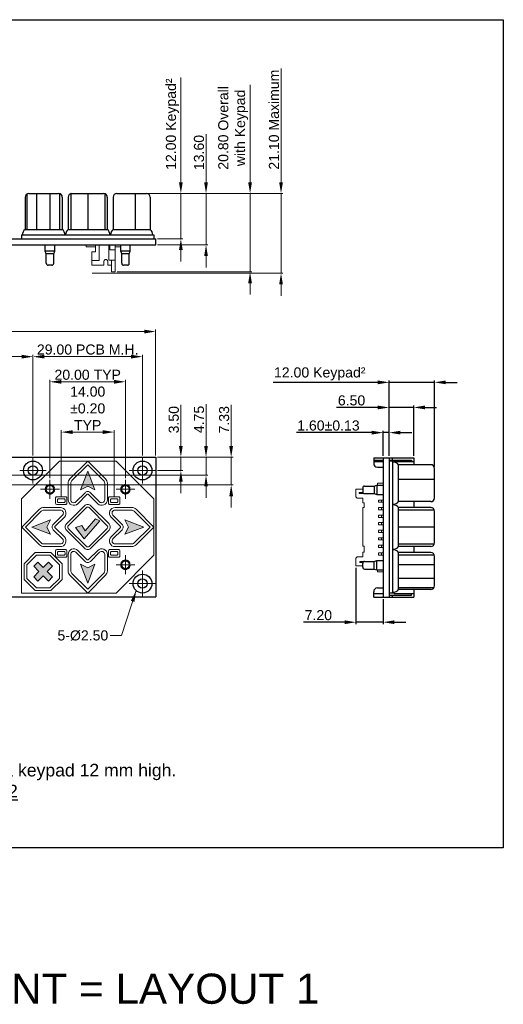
# Model space of a CAD drawing. Extents: x -299 to 677, y 13 to 274.
# Tile 16 of 16: x 549 to 677, y 13 to 274. Entities that reach past the tile are written whole.
import ezdxf

# ---------------------------------------------------------------- set-up
doc = ezdxf.new("R2010")
doc.units = 0
doc.linetypes.add('CENTER2', pattern=[28.575, 19.05, -3.175, 3.175, -3.175])
doc.linetypes.add('DASHED', pattern=[0.75, 0.5, -0.25])
doc.layers.get('0').update_dxf_attribs({"linetype": 'CONTINUOUS'})
doc.layers.get('DEFPOINTS').update_dxf_attribs({"color": 252, "linetype": 'CONTINUOUS'})
for name, color, linetype, lineweight in [('-Dim_mm', 5, 'CONTINUOUS', 13), ('CENTER', 1, 'CENTER2', 9), ('Thin', 7, 'CONTINUOUS', 0)]:
    doc.layers.add(name, color=color, linetype=linetype, lineweight=lineweight)
for name, color, linetype in [('BZL', 7, 'CONTINUOUS'), ('KEYPAD', 253, 'CONTINUOUS'), ('OBJ', 7, 'CONTINUOUS'), ('PCB', 94, 'CONTINUOUS'), ('TEXT', 5, 'CONTINUOUS')]:
    doc.layers.add(name, color=color, linetype=linetype)
doc.layers.add('VIEWPORT', color=8, linetype='CONTINUOUS', plot=False)
doc.styles.get("Standard").update_dxf_attribs({"font": 'ARIAL.TTF'})
doc.styles.add('STYLE1', font='ARIAL.TTF')
doc.dimstyles.new('LO_mm', dxfattribs={"dimtxt": 2.6666, "dimasz": 3, "dimexe": 0.5, "dimexo": 0.5, "dimgap": 0.5, "dimtad": 1, "dimzin": 4, "dimdsep": 46, "dimtxsty": 'STYLE1', "dimcen": -2.5, "dimclrd": 256, "dimclre": 256, "dimclrt": 256, "dimadec": 0, "dimazin": 0, "dimtp": 0.5, "dimtm": 0.5, "dimtfac": 1, "dimtmove": 0, "dimatfit": 1, "dimfxl": 1, "dimtolj": 1, "dimtzin": 0, "dimlwd": -1, "dimlwe": -1, "dimarcsym": 0})

# ---------------------------------------------------------------- blocks, each defined once
blk = doc.blocks.new('*D63')
at = {"layer": 'DEFPOINTS', "color": 0}
for p in [(647.09, 164.88), (645.49, 158.22), (647.09, 158.22)]:
    blk.add_point(p, dxfattribs=at)
at = {"layer": 'TEXT'}
for p, q in [((642.49, 164.88), (622.52, 164.88)), ((645.49, 158.72), (645.49, 165.38)), ((647.09, 164.88), (645.49, 164.88)), ((647.09, 158.72), (647.09, 165.38)), ((650.09, 164.88), (653.09, 164.88))]:
    blk.add_line(p, q, dxfattribs=at)
for points in [[(642.49, 165.38), (642.49, 164.38), (645.49, 164.88)], [(650.09, 165.38), (650.09, 164.38), (647.09, 164.88)]]:
    blk.add_solid(points, dxfattribs=at)
at = {"layer": 'TEXT', "insert": (631.01, 166.75), "char_height": 2.6666, "attachment_point": 5, "style": 'STYLE1'}
blk.add_mtext('\\A1;1.60%%p0.13', dxfattribs=at)
blk = doc.blocks.new('*D64')
at = {"layer": 'DEFPOINTS', "color": 0}
for p in [(653.59, 171.55), (647.09, 158.22), (653.59, 158.22)]:
    blk.add_point(p, dxfattribs=at)
at = {"layer": 'TEXT'}
for p, q in [((644.09, 171.55), (633.16, 171.55)), ((647.09, 158.72), (647.09, 172.05)), ((653.59, 171.55), (647.09, 171.55)), ((653.59, 158.72), (653.59, 172.05)), ((656.59, 171.55), (659.59, 171.55))]:
    blk.add_line(p, q, dxfattribs=at)
for points in [[(644.09, 172.05), (644.09, 171.05), (647.09, 171.55)], [(656.59, 172.05), (656.59, 171.05), (653.59, 171.55)]]:
    blk.add_solid(points, dxfattribs=at)
at = {"layer": 'TEXT', "insert": (637.13, 173.41), "char_height": 2.667, "attachment_point": 5, "style": 'STYLE1'}
blk.add_mtext('\\A1;6.50 ', dxfattribs=at)
blk = doc.blocks.new('*D90')
at = {"layer": '-Dim_mm'}
for p, q in [((552.75, 158.85), (552.75, 185.52)), ((581.75, 158.85), (581.75, 185.52)), ((578.75, 185.02), (555.75, 185.02))]:
    blk.add_line(p, q, dxfattribs=at)
for points in [[(555.75, 185.52), (555.75, 184.52), (552.75, 185.02)], [(578.75, 185.52), (578.75, 184.52), (581.75, 185.02)]]:
    blk.add_solid(points, dxfattribs=at)
at = {"layer": 'DEFPOINTS', "color": 0}
for p in [(552.75, 185.02), (552.75, 158.35), (581.75, 158.35)]:
    blk.add_point(p, dxfattribs=at)
at = {"layer": '-Dim_mm', "insert": (567.25, 186.9), "char_height": 2.6666, "attachment_point": 5, "style": 'STYLE1'}
blk.add_mtext('\\A1;29.00 PCB M.H.', dxfattribs=at)
blk = doc.blocks.new('*D91')
at = {"layer": '-Dim_mm'}
for p, q in [((557.25, 152.85), (557.25, 178.85)), ((574.25, 178.35), (560.25, 178.35)), ((577.25, 152.85), (577.25, 178.85))]:
    blk.add_line(p, q, dxfattribs=at)
for points in [[(560.25, 178.85), (560.25, 177.85), (557.25, 178.35)], [(574.25, 178.85), (574.25, 177.85), (577.25, 178.35)]]:
    blk.add_solid(points, dxfattribs=at)
at = {"layer": 'DEFPOINTS', "color": 0}
for p in [(557.25, 178.35), (557.25, 152.35), (577.25, 152.35)]:
    blk.add_point(p, dxfattribs=at)
at = {"layer": '-Dim_mm', "insert": (567.25, 180.21), "char_height": 2.6666, "attachment_point": 5, "style": 'STYLE1'}
blk.add_mtext('\\A1;20.00 TYP', dxfattribs=at)
blk = doc.blocks.new('*D92')
at = {"layer": '-Dim_mm'}
for p, q in [((591.92, 161.35), (591.92, 172.27)), ((585.75, 158.35), (592.42, 158.35)), ((591.92, 154.85), (591.92, 158.35)), ((585.75, 154.85), (592.42, 154.85)), ((591.92, 151.85), (591.92, 148.85))]:
    blk.add_line(p, q, dxfattribs=at)
for points in [[(591.42, 161.35), (592.42, 161.35), (591.92, 158.35)], [(591.42, 151.85), (592.42, 151.85), (591.92, 154.85)]]:
    blk.add_solid(points, dxfattribs=at)
at = {"layer": 'DEFPOINTS', "color": 0}
for p in [(585.25, 158.35), (591.92, 158.35), (585.25, 154.85)]:
    blk.add_point(p, dxfattribs=at)
at = {"layer": '-Dim_mm', "insert": (590.06, 168.31), "char_height": 2.667, "attachment_point": 5, "rotation": 90, "style": 'STYLE1'}
blk.add_mtext('\\A1;3.50', dxfattribs=at)
blk = doc.blocks.new('*D93')
at = {"layer": '-Dim_mm'}
for p, q in [((598.59, 161.35), (598.59, 172.41)), ((585.75, 158.35), (599.09, 158.35)), ((598.59, 153.6), (598.59, 158.35)), ((540.73, 153.6), (599.09, 153.6)), ((598.59, 150.6), (598.59, 147.6))]:
    blk.add_line(p, q, dxfattribs=at)
for points in [[(598.09, 161.35), (599.09, 161.35), (598.59, 158.35)], [(598.09, 150.6), (599.09, 150.6), (598.59, 153.6)]]:
    blk.add_solid(points, dxfattribs=at)
at = {"layer": 'DEFPOINTS', "color": 0}
for p in [(585.25, 158.35), (598.59, 158.35), (540.23, 153.6)]:
    blk.add_point(p, dxfattribs=at)
at = {"layer": '-Dim_mm', "insert": (596.73, 168.38), "char_height": 2.667, "attachment_point": 5, "rotation": 90, "style": 'STYLE1'}
blk.add_mtext('\\A1;4.75', dxfattribs=at)
blk = doc.blocks.new('*D94')
at = {"layer": '-Dim_mm'}
for p, q in [((605.25, 161.35), (605.25, 172.26)), ((585.75, 158.35), (605.75, 158.35)), ((605.25, 151.03), (605.25, 158.35)), ((539.23, 151.03), (605.75, 151.03)), ((605.25, 148.03), (605.25, 145.03))]:
    blk.add_line(p, q, dxfattribs=at)
for points in [[(604.75, 161.35), (605.75, 161.35), (605.25, 158.35)], [(604.75, 148.03), (605.75, 148.03), (605.25, 151.03)]]:
    blk.add_solid(points, dxfattribs=at)
at = {"layer": 'DEFPOINTS', "color": 0}
for p in [(585.25, 158.35), (605.25, 158.35), (538.73, 151.03)]:
    blk.add_point(p, dxfattribs=at)
at = {"layer": '-Dim_mm', "insert": (603.39, 168.3), "char_height": 2.667, "attachment_point": 5, "rotation": 90, "style": 'STYLE1'}
blk.add_mtext('\\A1;7.33', dxfattribs=at)
blk = doc.blocks.new('*D72')
at = {"layer": '-Dim_mm'}
for p, q in [((446.75, 158.85), (446.75, 185.52)), ((552.75, 158.85), (552.75, 185.52)), ((449.75, 185.02), (549.75, 185.02))]:
    blk.add_line(p, q, dxfattribs=at)
for points in [[(449.75, 185.52), (449.75, 184.52), (446.75, 185.02)], [(549.75, 185.52), (549.75, 184.52), (552.75, 185.02)]]:
    blk.add_solid(points, dxfattribs=at)
at = {"layer": 'DEFPOINTS', "color": 0}
for p in [(552.75, 185.02), (446.75, 158.35), (552.75, 158.35)]:
    blk.add_point(p, dxfattribs=at)
at = {"layer": '-Dim_mm', "insert": (499.75, 187.27), "char_height": 2.6666, "attachment_point": 5, "style": 'STYLE1'}
blk.add_mtext('\\A1;106.00 PCB Mounting Holes', dxfattribs=at)
blk = doc.blocks.new('*D73')
at = {"layer": '-Dim_mm'}
for p, q in [((443.25, 158.85), (443.25, 192.18)), ((446.25, 191.68), (582.25, 191.68)), ((585.25, 158.85), (585.25, 192.18))]:
    blk.add_line(p, q, dxfattribs=at)
for points in [[(446.25, 192.18), (446.25, 191.18), (443.25, 191.68)], [(582.25, 192.18), (582.25, 191.18), (585.25, 191.68)]]:
    blk.add_solid(points, dxfattribs=at)
at = {"layer": 'DEFPOINTS', "color": 0}
for p in [(585.25, 191.68), (443.25, 158.35), (585.25, 158.35)]:
    blk.add_point(p, dxfattribs=at)
at = {"layer": '-Dim_mm', "insert": (514.25, 193.93), "char_height": 2.6666, "attachment_point": 5, "style": 'STYLE1'}
blk.add_mtext('\\A1;142.00 Overall (PCB)', dxfattribs=at)
blk = doc.blocks.new('*D79')
at = {"layer": '-Dim_mm'}
for p, q in [((560.25, 147.85), (560.25, 165.52)), ((563.25, 165.02), (571.25, 165.02)), ((574.25, 147.85), (574.25, 165.52))]:
    blk.add_line(p, q, dxfattribs=at)
for points in [[(563.25, 165.52), (563.25, 164.52), (560.25, 165.02)], [(571.25, 165.52), (571.25, 164.52), (574.25, 165.02)]]:
    blk.add_solid(points, dxfattribs=at)
at = {"layer": 'DEFPOINTS', "color": 0}
for p in [(574.25, 165.02), (560.25, 147.35), (574.25, 147.35)]:
    blk.add_point(p, dxfattribs=at)
at = {"layer": '-Dim_mm', "insert": (567.25, 171.31), "char_height": 2.667, "attachment_point": 5, "style": 'STYLE1'}
blk.add_mtext('\\A1;14.00\\P%%P0.20\\PTYP', dxfattribs=at)
blk = doc.blocks.new('*D80')
at = {"layer": 'DEFPOINTS', "color": 0}
for p in [(638.29, 129.57), (645.49, 121.22), (638.29, 114.62)]:
    blk.add_point(p, dxfattribs=at)
at = {"layer": 'TEXT'}
for p, q in [((638.29, 129.07), (638.29, 114.12)), ((645.49, 120.72), (645.49, 114.12)), ((635.29, 114.62), (624.4, 114.62)), ((645.49, 114.62), (638.29, 114.62)), ((648.49, 114.62), (651.49, 114.62))]:
    blk.add_line(p, q, dxfattribs=at)
for points in [[(635.29, 115.12), (635.29, 114.12), (638.29, 114.62)], [(648.49, 115.12), (648.49, 114.12), (645.49, 114.62)]]:
    blk.add_solid(points, dxfattribs=at)
at = {"layer": 'TEXT', "insert": (628.34, 116.48), "char_height": 2.667, "attachment_point": 5, "style": 'STYLE1'}
blk.add_mtext('\\A1;7.20', dxfattribs=at)
blk = doc.blocks.new('*D81')
at = {"layer": 'DEFPOINTS', "color": 0}
for p in [(659.09, 178.21), (647.09, 158.22), (659.09, 155.38)]:
    blk.add_point(p, dxfattribs=at)
at = {"layer": 'TEXT'}
for p, q in [((644.09, 178.21), (616.33, 178.21)), ((647.09, 158.72), (647.09, 178.71)), ((659.09, 178.21), (647.09, 178.21)), ((659.09, 155.88), (659.09, 178.71)), ((662.09, 178.21), (665.09, 178.21))]:
    blk.add_line(p, q, dxfattribs=at)
for points in [[(644.09, 178.71), (644.09, 177.71), (647.09, 178.21)], [(662.09, 178.71), (662.09, 177.71), (659.09, 178.21)]]:
    blk.add_solid(points, dxfattribs=at)
at = {"layer": 'TEXT', "insert": (628.71, 180.44), "char_height": 2.6666, "attachment_point": 5, "style": 'STYLE1'}
blk.add_mtext('\\A1;12.00 Keypad²', dxfattribs=at)
blk = doc.blocks.new('*D105')
at = {"layer": '-Dim_mm'}
for p, q in [((591.92, 231.27), (591.92, 259.04)), ((583.29, 228.27), (592.42, 228.27)), ((591.92, 216.27), (591.92, 228.27)), ((585.75, 216.27), (592.42, 216.27)), ((591.92, 213.27), (591.92, 210.27))]:
    blk.add_line(p, q, dxfattribs=at)
for points in [[(591.42, 231.27), (592.42, 231.27), (591.92, 228.27)], [(591.42, 213.27), (592.42, 213.27), (591.92, 216.27)]]:
    blk.add_solid(points, dxfattribs=at)
at = {"layer": 'DEFPOINTS', "color": 0}
for p in [(582.79, 228.27), (585.25, 216.27), (591.92, 216.27)]:
    blk.add_point(p, dxfattribs=at)
at = {"layer": '-Dim_mm', "insert": (589.69, 246.65), "char_height": 2.6666, "attachment_point": 5, "rotation": 90, "style": 'STYLE1'}
blk.add_mtext('\\A1;12.00 Keypad²', dxfattribs=at)
blk = doc.blocks.new('*D106')
at = {"layer": '-Dim_mm'}
for p, q in [((598.59, 231.27), (598.59, 244.01)), ((583.29, 228.27), (599.09, 228.27)), ((598.59, 214.67), (598.59, 228.27)), ((585.75, 214.67), (599.09, 214.67)), ((598.59, 211.67), (598.59, 208.67))]:
    blk.add_line(p, q, dxfattribs=at)
for points in [[(598.09, 231.27), (599.09, 231.27), (598.59, 228.27)], [(598.09, 211.67), (599.09, 211.67), (598.59, 214.67)]]:
    blk.add_solid(points, dxfattribs=at)
at = {"layer": 'DEFPOINTS', "color": 0}
for p in [(582.79, 228.27), (585.25, 214.67), (598.59, 214.67)]:
    blk.add_point(p, dxfattribs=at)
at = {"layer": '-Dim_mm', "insert": (596.73, 239.14), "char_height": 2.667, "attachment_point": 5, "rotation": 90, "style": 'STYLE1'}
blk.add_mtext('\\A1;13.60', dxfattribs=at)
blk = doc.blocks.new('*D107')
at = {"layer": '-Dim_mm'}
for p, q in [((610.25, 231.27), (610.25, 257.06)), ((583.29, 228.27), (610.75, 228.27)), ((610.25, 207.47), (610.25, 228.27)), ((575.05, 207.47), (610.75, 207.47)), ((610.25, 204.47), (610.25, 201.47))]:
    blk.add_line(p, q, dxfattribs=at)
for points in [[(609.75, 231.27), (610.75, 231.27), (610.25, 228.27)], [(609.75, 204.47), (610.75, 204.47), (610.25, 207.47)]]:
    blk.add_solid(points, dxfattribs=at)
at = {"layer": 'DEFPOINTS', "color": 0}
for p in [(582.79, 228.27), (574.55, 207.47), (610.25, 207.47)]:
    blk.add_point(p, dxfattribs=at)
at = {"layer": '-Dim_mm', "insert": (605.78, 245.66), "char_height": 2.6666, "attachment_point": 5, "rotation": 90, "style": 'STYLE1'}
blk.add_mtext('\\A1;20.80 Overall\\Pwith Keypad', dxfattribs=at)
blk = doc.blocks.new('*D111')
at = {"layer": '-Dim_mm'}
for p, q in [((618.45, 231.27), (618.45, 261.42)), ((576.69, 228.27), (618.95, 228.27)), ((618.45, 207.17), (618.45, 228.27)), ((568.45, 207.17), (618.95, 207.17)), ((618.45, 204.17), (618.45, 201.17))]:
    blk.add_line(p, q, dxfattribs=at)
for points in [[(617.95, 231.27), (618.95, 231.27), (618.45, 228.27)], [(617.95, 204.17), (618.95, 204.17), (618.45, 207.17)]]:
    blk.add_solid(points, dxfattribs=at)
at = {"layer": 'DEFPOINTS', "color": 0}
for p in [(576.19, 228.27), (618.45, 228.27), (567.95, 207.17)]:
    blk.add_point(p, dxfattribs=at)
at = {"layer": '-Dim_mm', "insert": (616.59, 247.85), "char_height": 2.6666, "attachment_point": 5, "rotation": 90, "style": 'STYLE1'}
blk.add_mtext('\\A1;21.10 Maximum', dxfattribs=at)

msp = doc.modelspace()

# ---------------------------------------------------------------- hatches: boundary and pattern name
at = {"layer": 'Thin'}
for color, points in [(256, [(567.255, 150.695), (569.155, 149.695), (567.255, 154.695), (565.355, 149.695)]), (256, [(557.412, 141.752), (552.412, 139.852), (557.412, 137.952), (556.412, 139.852)]), (3, [(566.555, 138.837), (565.655, 140.3), (564.005, 139.7), (566.355, 136.7), (570.505, 141.5), (569.355, 142.05)]), (256, [(577.098, 141.752), (578.098, 139.852), (577.098, 137.952), (582.098, 139.852)]), (1, [(555.441, 126.938), (556.841, 125.538), (557.941, 126.638), (556.541, 128.038), (557.941, 129.438), (556.841, 130.538), (555.441, 129.138), (554.041, 130.538), (552.941, 129.438), (554.341, 128.038), (552.941, 126.638), (554.041, 125.538)]), (256, [(565.355, 130.009), (567.255, 125.009), (569.155, 130.009), (567.255, 129.009)])]:
    msp.add_hatch(color=color, dxfattribs=at).paths.add_polyline_path(points)

# ---------------------------------------------------------------- linework, layer by layer
at = {"linetype": 'Continuous', "lineweight": 0}
for p, q in [((566.855, 214.672), (569.355, 214.672)), ((566.855, 214.172), (566.855, 214.672)), ((569.355, 214.172), (566.855, 214.172)), ((569.355, 212.822), (569.355, 214.672)), ((569.355, 214.672), (574.555, 214.672)), ((569.355, 214.672), (569.355, 214.172)), ((570.255, 210.522), (570.255, 214.672)), ((572.805, 210.572), (572.805, 214.672)), ((574.555, 214.672), (573.115, 214.672)), ((573.115, 214.672), (573.115, 213.372)), ((574.555, 214.672), (574.555, 207.472)), ((574.555, 214.672), (576.005, 214.672)), ((574.555, 214.172), (574.555, 214.672)), ((576.005, 214.172), (574.555, 214.172)), ((568.355, 209.272), (568.355, 212.822)), ((568.355, 212.822), (569.355, 212.822)), ((568.355, 212.822), (568.355, 210.522)), ((573.115, 213.372), (574.555, 213.372)), ((568.355, 210.522), (570.255, 210.522)), ((571.555, 209.272), (568.355, 209.272)), ((571.555, 210.272), (571.555, 209.272)), ((572.555, 209.272), (572.555, 210.272)), ((573.555, 209.272), (572.555, 209.272)), ((574.555, 210.572), (572.805, 210.572)), ((573.555, 207.472), (573.555, 210.572)), ((573.555, 210.572), (574.555, 210.572)), ((573.555, 207.472), (573.555, 209.272)), ((574.555, 207.472), (573.555, 207.472))]:
    msp.add_line(p, q, dxfattribs=at)
msp.add_arc((572.055, 210.272), 0.5, 0, 180, dxfattribs=at)
at = {"layer": 'BZL'}
for p, q in [((642.992, 158.217), (642.992, 156.717)), ((642.992, 158.217), (653.592, 158.217)), ((642.992, 157.617), (645.492, 157.617)), ((642.992, 157.217), (645.492, 157.217)), ((645.492, 158.217), (647.092, 158.217)), ((647.092, 157.617), (652.992, 157.617)), ((647.892, 158.217), (647.892, 157.617)), ((648.292, 157.217), (653.592, 157.217)), ((648.292, 157.217), (648.292, 157.069)), ((652.992, 157.617), (652.992, 157.217)), ((653.592, 158.217), (653.592, 156.384)), ((643.992, 155.717), (645.492, 155.717)), ((653.592, 146.58), (653.592, 145.041)), ((648.292, 145.895), (648.292, 145.726)), ((648.292, 133.977), (648.292, 133.808)), ((653.592, 134.662), (653.592, 133.123)), ((642.992, 121.217), (642.992, 122.717)), ((643.992, 123.717), (645.492, 123.717)), ((653.592, 123.264), (653.592, 121.217)), ((642.992, 122.217), (645.492, 122.217)), ((642.992, 121.217), (653.592, 121.217)), ((647.092, 121.817), (652.992, 121.817)), ((647.892, 121.817), (647.892, 121.217)), ((648.292, 122.579), (648.292, 122.217)), ((648.292, 122.217), (653.592, 122.217)), ((652.992, 121.817), (652.992, 122.217))]:
    msp.add_line(p, q, dxfattribs=at)
for centre, start, end in [((643.992, 156.717), 180, 270), ((643.992, 122.717), 90, 180)]:
    msp.add_arc(centre, 1, start, end, dxfattribs=at)
at = {"layer": 'CENTER'}
for p, q in [((552.755, 151.352), (552.755, 158.352)), ((581.755, 151.352), (581.755, 158.352)), ((549.255, 154.852), (556.255, 154.852)), ((578.255, 154.852), (585.255, 154.852)), ((557.255, 147.352), (557.255, 152.352)), ((577.255, 147.352), (577.255, 152.352)), ((554.755, 149.852), (559.755, 149.852)), ((574.755, 149.852), (579.755, 149.852)), ((577.255, 127.352), (577.255, 132.352)), ((574.755, 129.852), (579.755, 129.852)), ((581.755, 121.352), (581.755, 128.352)), ((578.255, 124.852), (585.255, 124.852))]:
    msp.add_line(p, q, dxfattribs=at)
at = {"layer": 'KEYPAD', "linetype": 'Continuous'}
for p, q in [((550.667, 227.272), (550.667, 218.772)), ((551.667, 228.272), (559.526, 228.272)), ((560.526, 227.272), (560.526, 218.772)), ((562.065, 227.272), (562.065, 218.772)), ((562.755, 228.222), (562.755, 218.772)), ((563.065, 228.272), (571.444, 228.272)), ((567.255, 228.272), (567.255, 218.772)), ((571.755, 228.222), (571.755, 218.772)), ((572.444, 227.272), (572.444, 218.772)), ((573.983, 227.272), (573.983, 218.772)), ((574.983, 228.272), (582.787, 228.272)), ((579.817, 228.272), (579.817, 218.772)), ((583.787, 227.272), (583.787, 218.772)), ((549.755, 217.272), (549.755, 216.272)), ((549.755, 217.272), (584.755, 217.272)), ((550.667, 218.772), (560.526, 218.772)), ((562.065, 218.772), (572.444, 218.772)), ((573.983, 218.772), (583.787, 218.772)), ((584.755, 217.272), (584.755, 216.272)), ((648.092, 157.352), (647.092, 157.352)), ((648.092, 122.352), (648.092, 157.352)), ((658.092, 156.384), (649.592, 156.384)), ((649.592, 146.58), (649.592, 156.384)), ((659.092, 147.58), (659.092, 155.384)), ((659.092, 152.414), (649.592, 152.414)), ((658.092, 146.58), (649.592, 146.58)), ((658.092, 145.041), (649.592, 145.041)), ((649.592, 134.662), (649.592, 145.041)), ((659.042, 144.352), (649.592, 144.352)), ((659.092, 135.662), (659.092, 144.041)), ((659.092, 139.852), (649.592, 139.852)), ((659.042, 135.352), (649.592, 135.352)), ((658.092, 134.662), (649.592, 134.662)), ((658.092, 133.123), (649.592, 133.123)), ((649.592, 123.264), (649.592, 133.123)), ((659.092, 124.264), (659.092, 132.123)), ((658.092, 123.264), (649.592, 123.264)), ((648.092, 122.352), (647.092, 122.352))]:
    msp.add_line(p, q, dxfattribs=at)
at = {"layer": 'KEYPAD'}
for p, q in [((551.121, 228.109), (551.121, 218.772)), ((553.651, 228.272), (553.651, 218.772)), ((557.23, 228.272), (557.23, 218.772)), ((559.761, 228.244), (559.761, 218.772)), ((556.005, 212.975), (556.005, 214.672)), ((558.505, 212.975), (558.505, 214.672)), ((576.005, 212.975), (576.005, 214.672)), ((578.505, 212.975), (578.505, 214.672)), ((556.255, 212.272), (556.005, 212.975)), ((558.505, 212.975), (556.005, 212.975)), ((556.255, 209.772), (556.255, 212.272)), ((558.255, 212.272), (556.255, 212.272)), ((558.255, 212.272), (558.505, 212.975)), ((558.255, 209.772), (558.255, 212.272)), ((578.505, 212.975), (576.005, 212.975)), ((576.255, 212.272), (576.005, 212.975)), ((576.255, 209.772), (576.255, 212.272)), ((578.255, 212.272), (576.255, 212.272)), ((578.255, 212.272), (578.505, 212.975)), ((578.255, 209.772), (578.255, 212.272)), ((557.755, 209.272), (556.755, 209.272)), ((577.755, 209.272), (576.755, 209.272)), ((640.092, 150.217), (640.092, 149.217)), ((640.592, 150.717), (643.092, 150.717)), ((643.092, 150.717), (643.795, 150.967)), ((643.092, 150.717), (643.092, 148.717)), ((643.795, 150.967), (643.795, 148.467)), ((643.795, 150.967), (645.492, 150.967)), ((640.592, 148.717), (643.092, 148.717)), ((643.092, 148.717), (643.795, 148.467)), ((643.795, 148.467), (645.492, 148.467)), ((640.592, 130.717), (643.092, 130.717)), ((643.092, 130.717), (643.795, 130.967)), ((643.092, 128.717), (643.092, 130.717)), ((643.795, 130.967), (645.492, 130.967)), ((643.795, 128.467), (643.795, 130.967)), ((659.064, 132.358), (649.592, 132.358)), ((640.092, 129.217), (640.092, 130.217)), ((640.592, 128.717), (643.092, 128.717)), ((643.092, 128.717), (643.795, 128.467)), ((643.795, 128.467), (645.492, 128.467)), ((659.092, 129.827), (649.592, 129.827)), ((659.092, 126.248), (649.592, 126.248)), ((658.929, 123.718), (649.592, 123.718))]:
    msp.add_line(p, q, dxfattribs=at)
at = {"layer": 'KEYPAD', "linetype": 'Continuous'}
for centre, radius, start, end in [((551.667, 227.272), 1, 90, 180), ((559.526, 227.272), 1, 0, 90), ((563.065, 227.272), 1, 90, 180), ((571.444, 227.272), 1, 0, 90), ((574.983, 227.272), 1, 90, 180), ((582.787, 227.272), 1, 0, 90), ((552.03, 217.222), 2.064, 131.33943, 178.62678), ((559.163, 217.222), 2.064, 1.37322, 48.66057), ((563.429, 217.222), 2.064, 131.33943, 178.62678), ((571.081, 217.222), 2.064, 1.37322, 48.66057), ((575.347, 217.222), 2.064, 131.33943, 178.62678), ((582.424, 217.222), 2.064, 1.37322, 48.66057), ((648.042, 155.021), 2.064, 41.33943, 88.62678), ((658.092, 155.384), 1, 0, 90), ((648.042, 147.943), 2.064, 271.37322, 318.66057), ((658.092, 147.58), 1, 270, 0), ((648.042, 143.678), 2.064, 41.33943, 88.62678), ((658.092, 144.041), 1, 0, 90), ((648.042, 136.025), 2.064, 271.37322, 318.66057), ((648.042, 131.76), 2.064, 41.33943, 88.62678), ((658.092, 135.662), 1, 270, 0), ((658.092, 132.123), 1, 0, 90), ((648.042, 124.627), 2.064, 271.37322, 318.66057), ((658.092, 124.264), 1, 270, 0)]:
    msp.add_arc(centre, radius, start, end, dxfattribs=at)
at = {"layer": 'KEYPAD'}
for centre, start, end in [((556.755, 209.772), 180, 270), ((557.755, 209.772), 270, 0), ((576.755, 209.772), 180, 270), ((577.755, 209.772), 270, 0), ((640.592, 150.217), 90, 180), ((640.592, 149.217), 180, 270), ((640.592, 130.217), 90, 180), ((640.592, 129.217), 180, 270)]:
    msp.add_arc(centre, 0.5, start, end, dxfattribs=at)
at = {"layer": 'OBJ', "linetype": 'Continuous', "lineweight": 0}
for p, q in [((645.492, 151.467), (643.992, 151.467)), ((643.992, 151.467), (643.992, 150.967)), ((645.492, 151.467), (645.492, 150.967)), ((645.492, 151.467), (645.492, 146.817)), ((640.092, 149.867), (638.292, 149.867)), ((638.292, 149.867), (638.292, 147.847)), ((638.292, 149.867), (638.292, 149.017)), ((639.142, 149.017), (640.134, 149.017)), ((639.142, 148.717), (639.142, 149.017)), ((638.622, 147.517), (638.292, 147.847)), ((638.622, 147.517), (640.142, 147.517)), ((640.592, 148.717), (639.142, 148.717)), ((640.142, 147.517), (640.142, 146.267)), ((640.142, 146.267), (640.442, 146.267)), ((640.442, 146.267), (640.442, 144.987)), ((644.242, 146.417), (644.242, 147.017)), ((644.242, 147.017), (645.492, 147.017)), ((645.492, 146.417), (644.242, 146.417)), ((645.492, 147.017), (645.092, 147.017)), ((645.092, 147.017), (645.092, 146.417)), ((645.092, 146.417), (645.492, 146.417)), ((645.492, 148.467), (645.492, 130.967)), ((645.492, 146.717), (645.492, 132.717)), ((645.492, 145.017), (645.492, 146.417)), ((640.142, 144.987), (640.142, 134.747)), ((640.442, 144.987), (640.142, 144.987)), ((644.242, 144.417), (644.242, 145.017)), ((644.242, 145.017), (645.492, 145.017)), ((645.492, 144.417), (644.242, 144.417)), ((645.492, 145.017), (645.092, 145.017)), ((645.092, 145.017), (645.092, 144.417)), ((645.092, 144.417), (645.492, 144.417)), ((645.492, 143.017), (645.492, 144.417)), ((644.242, 142.417), (644.242, 143.017)), ((644.242, 143.017), (645.492, 143.017)), ((645.492, 142.417), (644.242, 142.417)), ((644.242, 140.417), (644.242, 141.017)), ((644.242, 141.017), (645.492, 141.017)), ((645.492, 143.017), (645.092, 143.017)), ((645.092, 143.017), (645.092, 142.417)), ((645.092, 142.417), (645.492, 142.417)), ((645.492, 141.017), (645.092, 141.017)), ((645.092, 141.017), (645.092, 140.417)), ((645.492, 141.017), (645.492, 142.417)), ((645.492, 140.417), (644.242, 140.417)), ((644.242, 138.417), (644.242, 139.017)), ((644.242, 139.017), (645.492, 139.017)), ((645.492, 138.417), (644.242, 138.417)), ((645.092, 140.417), (645.492, 140.417)), ((645.492, 139.017), (645.092, 139.017)), ((645.092, 139.017), (645.092, 138.417)), ((645.092, 138.417), (645.492, 138.417)), ((645.492, 139.017), (645.492, 140.417)), ((645.492, 137.017), (645.492, 138.417)), ((644.242, 136.417), (644.242, 137.017)), ((644.242, 137.017), (645.492, 137.017)), ((645.492, 136.417), (644.242, 136.417)), ((645.492, 137.017), (645.092, 137.017)), ((645.092, 137.017), (645.092, 136.417)), ((645.092, 136.417), (645.492, 136.417)), ((645.492, 135.017), (645.492, 136.417)), ((640.442, 134.747), (640.142, 134.747)), ((640.142, 131.917), (640.142, 133.167)), ((640.142, 133.167), (640.442, 133.167)), ((640.442, 134.447), (640.442, 134.747)), ((640.442, 133.167), (640.442, 134.447)), ((644.242, 134.417), (644.242, 135.017)), ((644.242, 135.017), (645.492, 135.017)), ((645.492, 134.417), (644.242, 134.417)), ((645.492, 135.017), (645.092, 135.017)), ((645.092, 135.017), (645.092, 134.417)), ((645.092, 134.417), (645.492, 134.417)), ((645.492, 133.017), (645.492, 134.717)), ((645.492, 133.017), (645.492, 134.417)), ((638.292, 131.587), (638.622, 131.917)), ((638.292, 129.567), (638.292, 131.587)), ((638.622, 131.917), (640.142, 131.917)), ((640.592, 130.717), (639.292, 130.717)), ((639.292, 130.717), (639.292, 130.417)), ((644.242, 132.417), (644.242, 133.017)), ((644.242, 133.017), (645.492, 133.017)), ((645.492, 132.417), (644.242, 132.417)), ((645.492, 133.017), (645.092, 133.017)), ((645.092, 133.017), (645.092, 132.417)), ((645.092, 132.417), (645.492, 132.417)), ((645.492, 132.717), (645.492, 132.417)), ((638.292, 129.567), (638.292, 130.417)), ((640.092, 129.567), (638.292, 129.567)), ((639.292, 130.417), (640.175, 130.417)), ((643.992, 127.967), (643.992, 128.467)), ((645.492, 127.967), (643.992, 127.967)), ((645.492, 128.467), (645.492, 127.967))]:
    msp.add_line(p, q, dxfattribs=at)
at = {"layer": 'PCB'}
for p, q in [((540.055, 216.272), (585.255, 216.272)), ((540.055, 214.672), (585.255, 214.672)), ((585.255, 214.672), (585.255, 216.272)), ((443.255, 158.352), (585.255, 158.352)), ((585.255, 158.352), (585.255, 121.352)), ((645.492, 158.217), (645.492, 121.217)), ((647.092, 158.217), (647.092, 121.217)), ((443.255, 121.352), (585.255, 121.352)), ((645.492, 121.217), (647.092, 121.217))]:
    msp.add_line(p, q, dxfattribs=at)
for centre, radius in [((552.755, 154.852), 2.5), ((581.755, 154.852), 2.5), ((552.755, 154.852), 1.25), ((581.755, 154.852), 1.25), ((581.755, 124.852), 2.5), ((581.755, 124.852), 1.25)]:
    msp.add_circle(centre, radius, dxfattribs=at)
at = {"layer": 'Thin'}
for p, q in [((549.755, 147.352), (559.755, 157.352)), ((574.755, 157.352), (559.755, 157.352)), ((574.755, 157.352), (584.755, 147.352)), ((549.755, 147.352), (549.755, 122.352)), ((584.755, 132.352), (584.755, 147.352)), ((584.755, 132.352), (574.755, 122.352)), ((567.255, 129.009), (565.355, 130.009)), ((565.355, 130.009), (567.255, 125.009)), ((567.255, 125.009), (569.155, 130.009)), ((569.155, 130.009), (567.255, 129.009)), ((549.755, 122.352), (574.755, 122.352))]:
    msp.add_line(p, q, dxfattribs=at)
for points in [[(562.059, 151.442, -0.1989124), (562.557, 152.644), (567.255, 157.342), (571.952, 152.644, -0.1989124), (572.45, 151.442), (572.45, 147.104, -0.6681786), (569.89, 146.043), (567.467, 148.466, 0.4142136), (567.042, 148.466), (564.62, 146.043, -0.6681786), (562.059, 147.104)], [(562.759, 151.442, -0.1989124), (563.052, 152.149), (567.255, 156.352), (571.457, 152.149, -0.1989124), (571.75, 151.442), (571.75, 147.104, -0.6681786), (570.385, 146.538), (567.962, 148.961, 0.4142136), (566.548, 148.961), (564.125, 146.538, -0.6681786), (562.759, 147.104)], [(559.055, 145.852), (561.455, 145.852, 0.4142136), (561.755, 146.152), (561.755, 147.552, 0.4142136), (561.455, 147.852), (559.055, 147.852, 0.4142136), (558.755, 147.552), (558.755, 146.152, 0.4142136)], [(559.555, 146.352), (560.955, 146.352, 0.4142136), (561.255, 146.652), (561.255, 147.052, 0.4142136), (560.955, 147.352), (559.555, 147.352, 0.4142136), (559.255, 147.052), (559.255, 146.652, 0.4142136)], [(575.455, 145.852), (573.055, 145.852, -0.4142136), (572.755, 146.152), (572.755, 147.552, -0.4142136), (573.055, 147.852), (575.455, 147.852, -0.4142136), (575.755, 147.552), (575.755, 146.152, -0.4142136)], [(574.955, 146.352), (573.555, 146.352, -0.4142136), (573.255, 146.652), (573.255, 147.052, -0.4142136), (573.555, 147.352), (574.955, 147.352, -0.4142136), (575.255, 147.052), (575.255, 146.652, -0.4142136)], [(555.664, 134.656, -0.1989124), (554.462, 135.154), (549.765, 139.852), (554.462, 144.549, -0.1989124), (555.664, 145.047), (560.002, 145.047, -0.6681786), (561.063, 142.487), (558.64, 140.064, 0.4142136), (558.64, 139.639), (561.063, 137.217, -0.6681786), (560.002, 134.656)], [(555.664, 135.356, -0.1989124), (554.957, 135.649), (550.755, 139.852), (554.957, 144.054, -0.1989124), (555.664, 144.347), (560.002, 144.347, -0.6681786), (560.568, 142.982), (558.145, 140.559, 0.4142136), (558.145, 139.144), (560.568, 136.722, -0.6681786), (560.002, 135.356)], [(561.618, 139.003), (566.406, 134.215, 0.4142136), (568.103, 134.215), (572.892, 139.003, 0.4142136), (572.892, 140.7), (568.103, 145.489, 0.4142136), (566.406, 145.489), (561.618, 140.7, 0.4142136)], [(562.113, 139.498), (566.901, 134.71, 0.4142136), (567.608, 134.71), (572.397, 139.498, 0.4142136), (572.397, 140.205), (567.608, 144.994, 0.4142136), (566.901, 144.994), (562.113, 140.205, 0.4142136)], [(578.845, 134.656, 0.1989124), (580.047, 135.154), (584.745, 139.852), (580.047, 144.549, 0.1989124), (578.845, 145.047), (574.507, 145.047, 0.6681786), (573.446, 142.487), (575.869, 140.064, -0.4142136), (575.869, 139.639), (573.446, 137.217, 0.6681786), (574.507, 134.656)], [(578.845, 135.356, 0.1989124), (579.552, 135.649), (583.755, 139.852), (579.552, 144.054, 0.1989124), (578.845, 144.347), (574.507, 144.347, 0.6681786), (573.941, 142.982), (576.364, 140.559, -0.4142136), (576.364, 139.144), (573.941, 136.722, 0.6681786), (574.507, 135.356)], [(559.055, 133.852), (561.455, 133.852, -0.4142136), (561.755, 133.552), (561.755, 132.152, -0.4142136), (561.455, 131.852), (559.055, 131.852, -0.4142136), (558.755, 132.152), (558.755, 133.552, -0.4142136)], [(559.555, 133.352), (560.955, 133.352, -0.4142136), (561.255, 133.052), (561.255, 132.652, -0.4142136), (560.955, 132.352), (559.555, 132.352, -0.4142136), (559.255, 132.652), (559.255, 133.052, -0.4142136)], [(562.059, 128.261, 0.1989124), (562.557, 127.059), (567.255, 122.362), (571.952, 127.059, 0.1989124), (572.45, 128.261), (572.45, 132.599, 0.6681786), (569.89, 133.66), (567.467, 131.237, -0.4142136), (567.042, 131.237), (564.62, 133.66, 0.6681786), (562.059, 132.599)], [(562.759, 128.261, 0.1989124), (563.052, 127.554), (567.255, 123.352), (571.457, 127.554, 0.1989124), (571.75, 128.261), (571.75, 132.599, 0.6681786), (570.385, 133.165), (567.962, 130.742, -0.4142136), (566.548, 130.742), (564.125, 133.165, 0.6681786), (562.759, 132.599)], [(575.455, 133.852), (573.055, 133.852, 0.4142136), (572.755, 133.552), (572.755, 132.152, 0.4142136), (573.055, 131.852), (575.455, 131.852, 0.4142136), (575.755, 132.152), (575.755, 133.552, 0.4142136)], [(574.955, 133.352), (573.555, 133.352, 0.4142136), (573.255, 133.052), (573.255, 132.652, 0.4142136), (573.555, 132.352), (574.955, 132.352, 0.4142136), (575.255, 132.652), (575.255, 133.052, 0.4142136)]]:
    msp.add_lwpolyline(points, format="xyb", close=True, dxfattribs=at)
for points in [[(567.255, 150.695), (565.355, 149.695), (567.255, 154.695), (569.155, 149.695)], [(556.412, 139.852), (557.412, 137.952), (552.412, 139.852), (557.412, 141.752)], [(578.098, 139.852), (577.098, 137.952), (582.098, 139.852), (577.098, 141.752)], [(553.361, 133.058), (550.421, 130.117), (550.421, 125.958), (553.361, 123.018), (557.52, 123.018), (560.461, 125.958), (560.461, 130.117), (557.52, 133.058)], [(553.651, 132.358), (551.121, 129.827), (551.121, 126.248), (553.651, 123.718), (557.23, 123.718), (559.761, 126.248), (559.761, 129.827), (557.23, 132.358)]]:
    msp.add_lwpolyline(points, close=True, dxfattribs=at)
at = {"layer": 'Thin', "color": 3}
msp.add_lwpolyline([(566.555, 138.837), (565.655, 140.3), (564.005, 139.7), (566.355, 136.7), (570.505, 141.5), (569.355, 142.05)], close=True, dxfattribs=at)
at = {"layer": 'Thin', "color": 1}
msp.add_lwpolyline([(554.341, 128.038), (552.941, 129.438), (554.041, 130.538), (555.441, 129.138), (556.841, 130.538), (557.941, 129.438), (556.541, 128.038), (557.941, 126.638), (556.841, 125.538), (555.441, 126.938), (554.041, 125.538), (552.941, 126.638)], close=True, dxfattribs=at)
at = {"layer": 'Thin', "linetype": 'DASHED', "ltscale": 15}
for centre, radius in [((557.255, 149.852), 1.25), ((557.255, 149.852), 1), ((577.255, 149.852), 1.25), ((577.255, 149.852), 1), ((577.255, 129.852), 1.25), ((577.255, 129.852), 1)]:
    msp.add_circle(centre, radius, dxfattribs=at)
at = {"layer": 'VIEWPORT'}
msp.add_lwpolyline([(396.808, 274.349), (677.319, 274.349), (677.319, 54.78), (396.808, 54.78)], close=True, dxfattribs=at)

# ---------------------------------------------------------------- texts
at = {"layer": '-Dim_mm', "insert": (572.697, 111.067), "char_height": 2.6666, "attachment_point": 6, "style": 'STYLE1'}
msp.add_mtext('\\A1;5-%%C2.50', dxfattribs=at)
at = {"insert": (408.256, 88.184), "char_height": 3.3333, "width": 186.6987, "attachment_point": 1}
msp.add_mtext('\\pi-7.5,l7.5,t7.5;{\\C7;Note:\\P1. Tolerance is %%P0.3 mm unless specified.\\P\\pi-5,l5;2. June 2010, we are transitioning from a keypad 10.5 mm high to a keypad 12 mm high. PCN at \\L\\C5;http://www.crystalfontz.com/products/pcn.phtml?id=10282\\l\\C7;\\P }', dxfattribs=at)
at = {"layer": 'DEFPOINTS', "insert": (532.538, 21.467), "char_height": 8, "width": 200.32533, "attachment_point": 2}
msp.add_mtext('CFA-635-KU-MO  PRINT = LAYOUT 1', dxfattribs=at)

# ---------------------------------------------------------------- dimensions: what is measured, and where the dimension line sits
at = {"layer": '-Dim_mm'}
dim = msp.add_linear_dim(base=(618.454, 228.272), p1=(567.955, 207.172), p2=(576.187, 228.272), angle=90, text='<> Maximum', dimstyle='LO_mm', dxfattribs=at)
dim.commit()
dim.dimension.update_dxf_attribs({"geometry": '*D111', "text_midpoint": (616.593, 247.847)})
for base, p2, text, picture, middle in [((591.921, 216.272), (585.255, 216.272), '<> Keypad²', '*D105', (591.921, 246.654)), ((610.254, 207.472), (574.555, 207.472), '<> Overall\\Pwith Keypad', '*D107', (610.254, 245.665))]:
    dim = msp.add_linear_dim(base=base, p1=(582.787, 228.272), p2=p2, angle=90, text=text, dimstyle='LO_mm', dxfattribs=at)
    dim.commit()
    dim.dimension.update_dxf_attribs({"geometry": picture, "text_midpoint": middle, "dimtype": 160})
dim = msp.add_linear_dim(base=(598.588, 214.672), p1=(582.787, 228.272), p2=(585.255, 214.672), angle=90, dimstyle='LO_mm', dxfattribs=at)
dim.commit()
dim.dimension.update_dxf_attribs({"geometry": '*D106', "text_midpoint": (598.588, 239.141), "dimtype": 160})
for base, p1, p2, text, picture, middle in [((585.255, 191.685), (443.255, 158.352), (585.255, 158.352), '<> Overall (PCB)', '*D73', (514.255, 193.934)), ((552.755, 185.018), (446.755, 158.352), (552.755, 158.352), '<> PCB Mounting Holes', '*D72', (499.755, 187.266)), ((552.755, 185.018), (581.755, 158.352), (552.755, 158.352), '<> PCB M.H.', '*D90', (567.255, 186.897)), ((557.255, 178.351), (577.255, 152.352), (557.255, 152.352), '<> TYP', '*D91', (567.255, 180.213)), ((574.255, 165.018), (560.255, 147.352), (574.255, 147.352), '<>\\P%%P0.20\\PTYP', '*D79', (567.255, 171.307))]:
    dim = msp.add_linear_dim(base=base, p1=p1, p2=p2, text=text, dimstyle='LO_mm', dxfattribs=at)
    dim.commit()
    dim.dimension.update_dxf_attribs({"geometry": picture, "text_midpoint": middle})
for base, p1, p2, picture, middle in [((598.588, 158.352), (540.23, 153.602), (585.255, 158.352), '*D93', (596.732, 168.379)), ((605.254631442, 158.351582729), (538.729631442, 151.026582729), (585.254631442, 158.351582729), '*D94', (603.392228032, 168.303974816)), ((591.921, 158.352), (585.255, 154.852), (585.255, 158.352), '*D92', (590.059, 168.309))]:
    dim = msp.add_linear_dim(base=base, p1=p1, p2=p2, angle=90, dimstyle='LO_mm', dxfattribs=at)
    dim.commit()
    dim.dimension.update_dxf_attribs({"geometry": picture, "text_midpoint": middle})
at = {"layer": 'TEXT'}
for base, p2, text, picture, middle in [((659.092, 178.21), (659.092, 155.384), '<> Keypad²', '*D81', (628.709, 178.21)), ((653.592, 171.55), (653.592, 158.217), '<> ', '*D64', (637.126, 171.55))]:
    dim = msp.add_linear_dim(base=base, p1=(647.092, 158.217), p2=p2, text=text, dimstyle='LO_mm', dxfattribs=at)
    dim.commit()
    dim.dimension.update_dxf_attribs({"geometry": picture, "text_midpoint": middle, "dimtype": 160})
dim = msp.add_linear_dim(base=(647.092, 164.883), p1=(645.492, 158.217), p2=(647.092, 158.217), angle=180, text='<>%%p0.13', dimstyle='LO_mm', dxfattribs=at)
dim.commit()
dim.dimension.update_dxf_attribs({"geometry": '*D63', "text_midpoint": (631.007, 164.883), "dimtype": 160})
dim = msp.add_linear_dim(base=(638.292, 114.617), p1=(645.492, 121.217), p2=(638.292, 129.567), dimstyle='LO_mm', dxfattribs=at)
dim.commit()
dim.dimension.update_dxf_attribs({"geometry": '*D80', "text_midpoint": (628.344, 116.478)})

# ---------------------------------------------------------------- leaders
at = {"layer": '-Dim_mm', "annotation_type": 0, "has_hookline": 1, "hookline_direction": 1, "text_width": 13.127}
msp.add_leader([(580.082, 122.993), (576.197, 111.067), (573.197, 111.067)], dimstyle='LO_mm', override={"dimgap": 0.5, "dimtad": 0}, dxfattribs=at)

doc.saveas('drawing.dxf')
